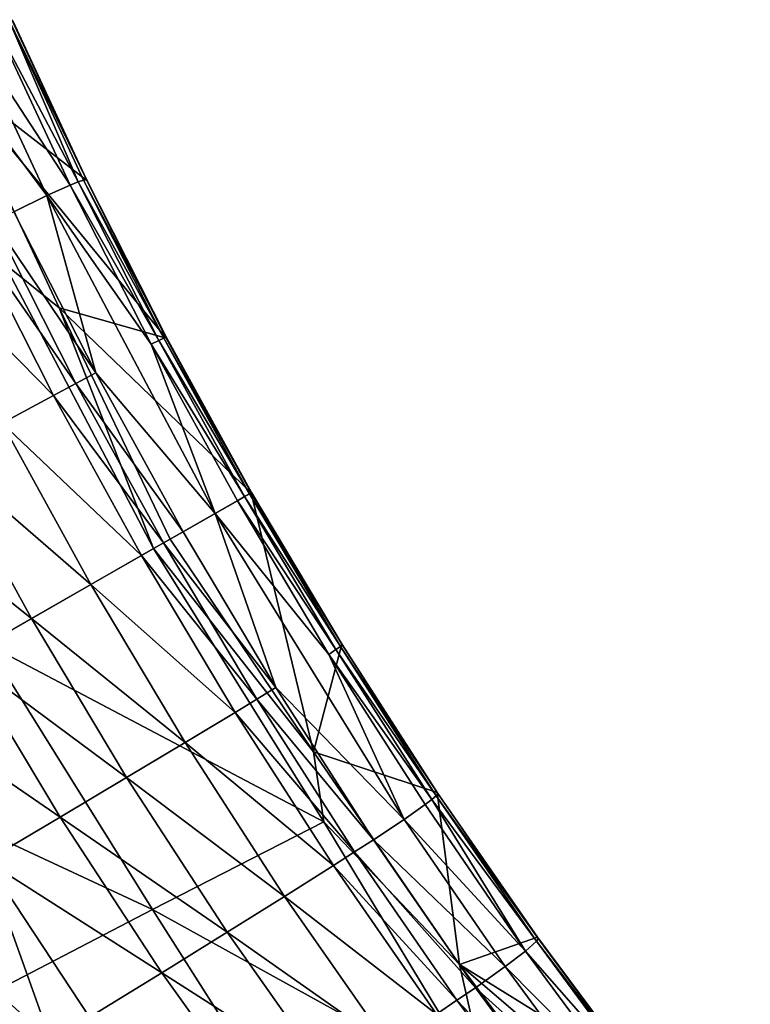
# Model space of a CAD drawing. Header units: metres. Extents: x 39 to 273, y -927 to -601.
# Tile 6 of 8: x 145 to 199, y -803 to -731. Entities that reach past the tile are written whole.
import ezdxf

# ---------------------------------------------------------------- set-up
doc = ezdxf.new("R2010")
doc.units = ezdxf.units.M

msp = doc.modelspace()

# ---------------------------------------------------------------- linework, layer by layer
at = {"layer": 'None'}
for points in [[(144.444916, -730.630554, 0.362318), (149.882462, -742.362671, 1.152276), (139.817078, -734.548523, 0.200634)], [(143.12973, -730.873596, 17.008118), (141.386841, -731.590088, 25.111887), (148.665756, -742.686157, 18.111546)], [(143.12973, -730.873596, 17.008118), (149.247849, -742.449951, 13.907353), (144.152679, -730.552612, 8.733278)], [(143.12973, -730.873596, 17.008118), (148.665756, -742.686157, 18.111546), (149.247849, -742.449951, 13.907353)], [(144.390549, -730.541687, 4.555099), (144.152679, -730.552612, 8.733278), (149.856995, -742.287964, 5.417639)], [(144.152679, -730.552612, 8.733278), (149.247849, -742.449951, 13.907353), (149.645264, -742.317078, 9.672698)], [(144.152679, -730.552612, 8.733278), (149.645264, -742.317078, 9.672698), (149.856995, -742.287964, 5.417639)], [(149.856995, -742.287964, 5.417639), (149.882462, -742.362671, 1.152276), (144.390549, -730.541687, 4.555099)], [(149.882462, -742.362671, 1.152276), (144.444916, -730.630554, 0.362318), (144.390549, -730.541687, 4.555099)], [(138.941635, -732.694824, 32.970963), (146.953827, -743.465759, 26.388615), (141.386841, -731.590088, 25.111887)], [(141.386841, -731.590088, 25.111887), (146.953827, -743.465759, 26.388615), (148.665756, -742.686157, 18.111546)], [(146.953827, -743.465759, 26.388615), (138.941635, -732.694824, 32.970963), (144.526535, -744.647583, 34.425102)], [(149.882462, -742.362671, 1.152276), (155.725296, -753.926453, 1.251065), (139.817078, -734.548523, 0.200634)], [(139.817078, -734.548523, 0.200634), (155.725296, -753.926453, 1.251065), (147.856461, -751.70929, 1.117316)], [(139.817078, -734.548523, 0.200634), (147.856461, -751.70929, 1.117316), (143.82518, -748.451538, 3.802176)], [(148.665756, -742.686157, 18.111546), (155.169464, -754.093872, 14.163081), (149.247849, -742.449951, 13.907353)], [(149.247849, -742.449951, 13.907353), (155.542252, -753.931519, 9.871828), (149.645264, -742.317078, 9.672698)], [(149.247849, -742.449951, 13.907353), (155.169464, -754.093872, 14.163081), (155.542252, -753.931519, 9.871828)], [(149.856995, -742.287964, 5.417639), (149.645264, -742.317078, 9.672698), (155.727676, -753.87561, 5.564273)], [(149.645264, -742.317078, 9.672698), (155.542252, -753.931519, 9.871828), (155.727676, -753.87561, 5.564273)], [(155.727676, -753.87561, 5.564273), (155.725296, -753.926453, 1.251065), (149.856995, -742.287964, 5.417639)], [(155.725296, -753.926453, 1.251065), (149.882462, -742.362671, 1.152276), (149.856995, -742.287964, 5.417639)], [(146.953827, -743.465759, 26.388615), (154.61026, -754.362244, 18.427418), (148.665756, -742.686157, 18.111546)], [(148.665756, -742.686157, 18.111546), (154.61026, -754.362244, 18.427418), (155.169464, -754.093872, 14.163081)], [(150.543564, -756.477478, 35.006111), (146.953827, -743.465759, 26.388615), (144.526535, -744.647583, 34.425102)], [(159.314117, -766.799683, 26.961752), (146.953827, -743.465759, 26.388615), (150.543564, -756.477478, 35.006111)], [(146.953827, -743.465759, 26.388615), (159.314117, -766.799683, 26.961752), (154.61026, -754.362244, 18.427418)], [(150.543564, -756.477478, 35.006111), (144.526535, -744.647583, 34.425102), (143.05188, -745.38562, 38.329082)], [(149.082047, -757.259705, 38.979809), (143.05188, -745.38562, 38.329082), (141.407928, -746.219299, 42.144413)], [(149.082047, -757.259705, 38.979809), (150.543564, -756.477478, 35.006111), (143.05188, -745.38562, 38.329082)], [(147.449188, -758.139709, 42.865173), (141.407928, -746.219299, 42.144413), (137.628891, -748.164795, 49.472965)], [(147.449188, -758.139709, 42.865173), (149.082047, -757.259705, 38.979809), (141.407928, -746.219299, 42.144413)], [(143.686111, -760.183533, 50.332649), (147.449188, -758.139709, 42.865173), (137.628891, -748.164795, 49.472965)], [(143.82518, -748.451538, 3.802176), (154.788605, -769.390747, 3.070055), (142.553787, -776.39563, 20.370127)], [(147.856461, -751.70929, 1.117316), (154.788605, -769.390747, 3.070055), (143.82518, -748.451538, 3.802176)], [(155.725296, -753.926453, 1.251065), (161.956894, -765.286621, 1.251065), (147.856461, -751.70929, 1.117316)], [(147.856461, -751.70929, 1.117316), (161.956894, -765.286621, 1.251065), (155.995789, -768.699585, 1.251065)], [(147.856461, -751.70929, 1.117316), (155.995789, -768.699585, 1.251065), (154.788605, -769.390747, 3.070055)], [(154.61026, -754.362244, 18.427418), (161.475555, -765.562195, 14.221058), (155.169464, -754.093872, 14.163081)], [(155.169464, -754.093872, 14.163081), (161.82399, -765.362732, 9.908803), (155.542252, -753.931519, 9.871828)], [(161.475555, -765.562195, 14.221058), (161.82399, -765.362732, 9.908803), (155.169464, -754.093872, 14.163081)], [(155.542252, -753.931519, 9.871828), (161.984573, -765.270752, 5.581851), (155.727676, -753.87561, 5.564273)], [(161.82399, -765.362732, 9.908803), (161.984573, -765.270752, 5.581851), (155.542252, -753.931519, 9.871828)], [(155.727676, -753.87561, 5.564273), (161.984192, -765.270996, 2.499999), (155.725296, -753.926453, 1.251065)], [(161.984192, -765.270996, 2.499999), (161.956894, -765.286621, 1.251065), (155.725296, -753.926453, 1.251065)], [(161.984573, -765.270752, 5.581851), (161.984192, -765.270996, 2.499999), (155.727676, -753.87561, 5.564273)], [(159.314117, -766.799683, 26.961752), (160.940125, -765.868774, 18.507793), (154.61026, -754.362244, 18.427418)], [(154.61026, -754.362244, 18.427418), (160.940125, -765.868774, 18.507793), (161.475555, -765.562195, 14.221058)], [(156.962311, -768.146179, 35.185852), (150.543564, -756.477478, 35.006111), (149.082047, -757.259705, 38.979809)], [(156.962311, -768.146179, 35.185852), (159.314117, -766.799683, 26.961752), (150.543564, -756.477478, 35.006111)], [(155.521332, -768.971191, 39.185802), (149.082047, -757.259705, 38.979809), (147.449188, -758.139709, 42.865173)], [(155.521332, -768.971191, 39.185802), (156.962311, -768.146179, 35.185852), (149.082047, -757.259705, 38.979809)], [(153.908295, -769.894714, 43.097572), (147.449188, -758.139709, 42.865173), (143.686111, -760.183533, 50.332649)], [(153.908295, -769.894714, 43.097572), (155.521332, -768.971191, 39.185802), (147.449188, -758.139709, 42.865173)], [(150.182709, -772.027771, 50.617538), (143.686111, -760.183533, 50.332649), (139.291748, -762.587891, 57.33466)], [(150.182709, -772.027771, 50.617538), (153.908295, -769.894714, 43.097572), (143.686111, -760.183533, 50.332649)], [(145.822937, -774.523926, 57.6703), (139.291748, -762.587891, 57.33466), (134.30983, -765.328186, 63.801952)], [(145.822937, -774.523926, 57.6703), (150.182709, -772.027771, 50.617538), (139.291748, -762.587891, 57.33466)], [(140.872726, -777.358093, 64.185104), (145.822937, -774.523926, 57.6703), (134.30983, -765.328186, 63.801952)], [(166.52742, -784.32019, 1.117316), (155.995789, -768.699585, 1.251065), (161.956894, -765.286621, 1.251065)], [(161.475555, -765.562195, 14.221058), (160.940125, -765.868774, 18.507793), (168.173233, -776.806335, 14.163081)], [(161.82399, -765.362732, 9.908803), (161.475555, -765.562195, 14.221058), (168.501968, -776.567078, 9.871828)], [(168.501968, -776.567078, 9.871828), (161.475555, -765.562195, 14.221058), (168.173233, -776.806335, 14.163081)], [(161.984573, -765.270752, 5.581851), (161.82399, -765.362732, 9.908803), (168.644012, -776.435425, 5.564273)], [(168.644012, -776.435425, 5.564273), (161.82399, -765.362732, 9.908803), (168.501968, -776.567078, 9.871828)], [(161.956894, -765.286621, 1.251065), (161.984192, -765.270996, 2.499999), (168.598969, -776.411743, 1.251065)], [(166.52742, -784.32019, 1.117316), (161.956894, -765.286621, 1.251065), (168.598969, -776.411743, 1.251065)], [(161.984192, -765.270996, 2.499999), (161.984573, -765.270752, 5.581851), (168.644012, -776.435425, 5.564273)], [(161.984192, -765.270996, 2.499999), (168.644012, -776.435425, 5.564273), (168.598969, -776.411743, 1.251065)], [(160.940125, -765.868774, 18.507793), (159.314117, -766.799683, 26.961752), (167.658676, -777.15271, 18.427418)], [(168.173233, -776.806335, 14.163081), (160.940125, -765.868774, 18.507793), (167.658676, -777.15271, 18.427418)], [(159.314117, -766.799683, 26.961752), (156.962311, -768.146179, 35.185852), (163.775772, -779.588928, 35.006111)], [(167.658676, -777.15271, 18.427418), (159.314117, -766.799683, 26.961752), (173.179581, -789.271912, 26.388615)], [(159.314117, -766.799683, 26.961752), (163.775772, -779.588928, 35.006111), (173.179581, -789.271912, 26.388615)], [(156.962311, -768.146179, 35.185852), (155.521332, -768.971191, 39.185802), (163.775772, -779.588928, 35.006111)], [(142.553787, -776.39563, 20.370127), (154.788605, -769.390747, 3.070055), (167.296005, -789.445923, 3.802176)], [(155.521332, -768.971191, 39.185802), (153.908295, -769.894714, 43.097572), (162.361252, -780.453308, 38.979809)], [(154.788605, -769.390747, 3.070055), (155.995789, -768.699585, 1.251065), (166.52742, -784.32019, 1.117316)], [(167.296005, -789.445923, 3.802176), (154.788605, -769.390747, 3.070055), (166.52742, -784.32019, 1.117316)], [(163.775772, -779.588928, 35.006111), (155.521332, -768.971191, 39.185802), (162.361252, -780.453308, 38.979809)], [(153.908295, -769.894714, 43.097572), (150.182709, -772.027771, 50.617538), (160.775726, -781.416016, 42.865173)], [(162.361252, -780.453308, 38.979809), (153.908295, -769.894714, 43.097572), (160.775726, -781.416016, 42.865173)], [(150.182709, -772.027771, 50.617538), (145.822937, -774.523926, 57.6703), (157.108124, -783.626526, 50.332649)], [(160.775726, -781.416016, 42.865173), (150.182709, -772.027771, 50.617538), (157.108124, -783.626526, 50.332649)], [(145.822937, -774.523926, 57.6703), (140.872726, -777.358093, 64.185104), (152.809998, -786.198975, 57.33466)], [(157.108124, -783.626526, 50.332649), (145.822937, -774.523926, 57.6703), (152.809998, -786.198975, 57.33466)], [(129.227493, -784.025391, 37.178787), (142.553787, -776.39563, 20.370127), (154.720871, -795.894409, 20.746317)], [(154.720871, -795.894409, 20.746317), (142.553787, -776.39563, 20.370127), (167.296005, -789.445923, 3.802176)], [(175.613464, -787.304688, 1.152276), (166.52742, -784.32019, 1.117316), (168.598969, -776.411743, 1.251065)], [(168.501968, -776.567078, 9.871828), (168.173233, -776.806335, 14.163081), (175.53273, -787.532349, 9.672698)], [(175.665024, -787.364502, 5.417639), (168.644012, -776.435425, 5.564273), (168.501968, -776.567078, 9.871828)], [(175.53273, -787.532349, 9.672698), (175.665024, -787.364502, 5.417639), (168.501968, -776.567078, 9.871828)], [(168.598969, -776.411743, 1.251065), (168.644012, -776.435425, 5.564273), (175.613464, -787.304688, 1.152276)], [(168.644012, -776.435425, 5.564273), (175.665024, -787.364502, 5.417639), (175.613464, -787.304688, 1.152276)], [(140.872726, -777.358093, 64.185104), (135.381744, -780.501892, 70.096581), (147.924683, -789.108032, 63.801952)], [(152.809998, -786.198975, 57.33466), (140.872726, -777.358093, 64.185104), (147.924683, -789.108032, 63.801952)], [(175.216949, -787.8078, 13.907353), (168.173233, -776.806335, 14.163081), (167.658676, -777.15271, 18.427418)], [(175.216949, -787.8078, 13.907353), (167.658676, -777.15271, 18.427418), (174.718567, -788.190247, 18.111546)], [(174.718567, -788.190247, 18.111546), (167.658676, -777.15271, 18.427418), (173.179581, -789.271912, 26.388615)], [(168.173233, -776.806335, 14.163081), (175.216949, -787.8078, 13.907353), (175.53273, -787.532349, 9.672698)], [(163.775772, -779.588928, 35.006111), (162.361252, -780.453308, 38.979809), (170.931564, -790.766846, 34.425102)], [(173.179581, -789.271912, 26.388615), (163.775772, -779.588928, 35.006111), (170.931564, -790.766846, 34.425102)], [(147.924683, -789.108032, 63.801952), (135.381744, -780.501892, 70.096581), (142.501358, -792.325073, 69.670616)], [(162.361252, -780.453308, 38.979809), (160.775726, -781.416016, 42.865173), (169.548523, -791.664917, 38.329082)], [(170.931564, -790.766846, 34.425102), (162.361252, -780.453308, 38.979809), (169.548523, -791.664917, 38.329082)], [(160.775726, -781.416016, 42.865173), (157.108124, -783.626526, 50.332649), (167.997314, -792.660583, 42.144413)], [(169.548523, -791.664917, 38.329082), (160.775726, -781.416016, 42.865173), (167.997314, -792.660583, 42.144413)], [(157.108124, -783.626526, 50.332649), (152.809998, -786.198975, 57.33466), (164.406418, -794.934692, 49.472965)], [(167.997314, -792.660583, 42.144413), (157.108124, -783.626526, 50.332649), (164.406418, -794.934692, 49.472965)], [(141.045792, -802.986572, 37.084946), (129.227493, -784.025391, 37.178787), (154.720871, -795.894409, 20.746317)], [(177.256653, -799.940857, 0.200634), (166.52742, -784.32019, 1.117316), (175.613464, -787.304688, 1.152276)], [(167.296005, -789.445923, 3.802176), (166.52742, -784.32019, 1.117316), (177.256653, -799.940857, 0.200634)], [(152.809998, -786.198975, 57.33466), (147.924683, -789.108032, 63.801952), (160.194946, -797.567017, 56.340958)], [(164.406418, -794.934692, 49.472965), (152.809998, -786.198975, 57.33466), (160.194946, -797.567017, 56.340958)], [(183.027466, -798.025269, 4.555099), (175.665024, -787.364502, 5.417639), (175.53273, -787.532349, 9.672698)], [(175.613464, -787.304688, 1.152276), (175.665024, -787.364502, 5.417639), (182.978317, -797.933411, 0.362318)], [(182.978317, -797.933411, 0.362318), (177.256653, -799.940857, 0.200634), (175.613464, -787.304688, 1.152276)], [(175.665024, -787.364502, 5.417639), (183.027466, -798.025269, 4.555099), (182.978317, -797.933411, 0.362318)], [(182.102921, -798.944519, 17.008118), (174.718567, -788.190247, 18.111546), (173.179581, -789.271912, 26.388615)], [(182.102921, -798.944519, 17.008118), (175.216949, -787.8078, 13.907353), (174.718567, -788.190247, 18.111546)], [(175.53273, -787.532349, 9.672698), (175.216949, -787.8078, 13.907353), (182.897598, -798.224854, 8.733278)], [(182.897598, -798.224854, 8.733278), (175.216949, -787.8078, 13.907353), (182.102921, -798.944519, 17.008118)], [(182.897598, -798.224854, 8.733278), (183.027466, -798.025269, 4.555099), (175.53273, -787.532349, 9.672698)], [(147.924683, -789.108032, 63.801952), (142.501358, -792.325073, 69.670616), (155.405106, -800.531982, 62.683075)], [(160.194946, -797.567017, 56.340958), (147.924683, -789.108032, 63.801952), (155.405106, -800.531982, 62.683075)], [(154.720871, -795.894409, 20.746317), (167.296005, -789.445923, 3.802176), (179.421417, -809.562195, 4.178916)], [(179.421417, -809.562195, 4.178916), (167.296005, -789.445923, 3.802176), (177.256653, -799.940857, 0.200634)], [(180.602676, -800.084839, 25.111887), (173.179581, -789.271912, 26.388615), (170.931564, -790.766846, 34.425102)], [(182.102921, -798.944519, 17.008118), (173.179581, -789.271912, 26.388615), (180.602676, -800.084839, 25.111887)], [(178.412094, -801.634277, 32.970963), (170.931564, -790.766846, 34.425102), (169.548523, -791.664917, 38.329082)], [(180.602676, -800.084839, 25.111887), (170.931564, -790.766846, 34.425102), (178.412094, -801.634277, 32.970963)], [(177.064529, -802.5578, 36.786285), (169.548523, -791.664917, 38.329082), (167.997314, -792.660583, 42.144413)], [(177.064529, -802.5578, 36.786285), (178.412094, -801.634277, 32.970963), (169.548523, -791.664917, 38.329082)], [(147.242096, -805.539001, 71.080254), (142.501358, -792.325073, 69.670616), (136.59462, -795.818481, 74.882721)], [(155.405106, -800.531982, 62.683075), (142.501358, -792.325073, 69.670616), (150.084778, -803.800659, 68.439178)], [(142.501358, -792.325073, 69.670616), (147.242096, -805.539001, 71.080254), (150.084778, -803.800659, 68.439178)], [(175.553116, -803.577515, 40.513828), (167.997314, -792.660583, 42.144413), (164.406418, -794.934692, 49.472965)], [(175.553116, -803.577515, 40.513828), (177.064529, -802.5578, 36.786285), (167.997314, -792.660583, 42.144413)], [(164.406418, -794.934692, 49.472965), (160.194946, -797.567017, 56.340958), (172.054184, -805.895447, 47.671837)], [(172.054184, -805.895447, 47.671837), (175.553116, -803.577515, 40.513828), (164.406418, -794.934692, 49.472965)], [(144.287109, -807.341125, 73.554932), (147.242096, -805.539001, 71.080254), (136.59462, -795.818481, 74.882721)], [(141.045792, -802.986572, 37.084946), (154.720871, -795.894409, 20.746317), (166.985367, -815.235718, 20.384518)], [(166.985367, -815.235718, 20.384518), (154.720871, -795.894409, 20.746317), (179.421417, -809.562195, 4.178916)], [(160.194946, -797.567017, 56.340958), (155.405106, -800.531982, 62.683075), (167.949951, -808.565552, 54.37994)], [(160.194946, -797.567017, 56.340958), (167.949951, -808.565552, 54.37994), (172.054184, -805.895447, 47.671837)], [(177.256653, -799.940857, 0.200634), (182.978317, -797.933411, 0.362318), (190.65451, -808.250671, -1.207664)], [(190.561035, -808.596252, 6.973486), (182.897598, -798.224854, 8.733278), (182.102921, -798.944519, 17.008118)], [(190.694168, -808.370117, 2.891927), (183.027466, -798.025269, 4.555099), (182.897598, -798.224854, 8.733278)], [(190.561035, -808.596252, 6.973486), (190.694168, -808.370117, 2.891927), (182.897598, -798.224854, 8.733278)], [(182.978317, -797.933411, 0.362318), (183.027466, -798.025269, 4.555099), (190.65451, -808.250671, -1.207664)], [(183.027466, -798.025269, 4.555099), (190.694168, -808.370117, 2.891927), (190.65451, -808.250671, -1.207664)], [(189.778336, -809.365479, 15.047648), (182.102921, -798.944519, 17.008118), (180.602676, -800.084839, 25.111887)], [(190.561035, -808.596252, 6.973486), (182.102921, -798.944519, 17.008118), (189.778336, -809.365479, 15.047648)], [(188.274353, -814.723022, -2.131491), (177.256653, -799.940857, 0.200634), (198.599136, -818.214233, -3.541771)], [(198.599136, -818.214233, -3.541771), (177.256653, -799.940857, 0.200634), (190.65451, -808.250671, -1.207664)], [(177.256653, -799.940857, 0.200634), (188.274353, -814.723022, -2.131491), (179.421417, -809.562195, 4.178916)], [(188.31456, -810.5495, 22.945543), (180.602676, -800.084839, 25.111887), (178.412094, -801.634277, 32.970963)], [(189.778336, -809.365479, 15.047648), (180.602676, -800.084839, 25.111887), (188.31456, -810.5495, 22.945543)], [(163.280899, -811.561768, 60.577358), (155.405106, -800.531982, 62.683075), (150.084778, -803.800659, 68.439178)], [(167.949951, -808.565552, 54.37994), (155.405106, -800.531982, 62.683075), (163.280899, -811.561768, 60.577358)], [(186.184326, -812.135925, 30.599131), (178.412094, -801.634277, 32.970963), (177.064529, -802.5578, 36.786285)], [(178.412094, -801.634277, 32.970963), (186.184326, -812.135925, 30.599131), (188.31456, -810.5495, 22.945543)], [(184.875565, -813.075073, 34.313568), (177.064529, -802.5578, 36.786285), (175.553116, -803.577515, 40.513828)], [(184.875565, -813.075073, 34.313568), (186.184326, -812.135925, 30.599131), (177.064529, -802.5578, 36.786285)]]:
    msp.add_3dface(points, dxfattribs=at)

doc.saveas('drawing.dxf')
